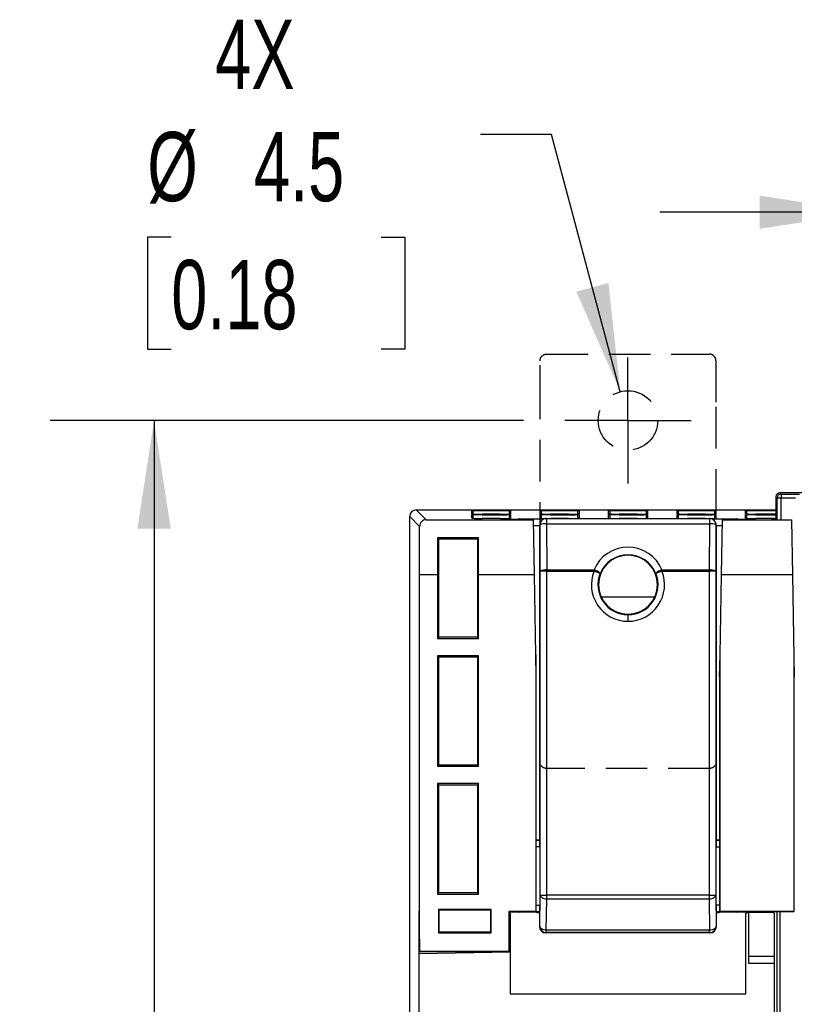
# Model space of a CAD drawing. Header units: millimetres. Extents: x 0 to 699, y 0 to 540.
# Tile 23 of 38: x 391 to 451, y 214 to 289. Entities that reach past the tile are written whole.
import ezdxf

# ---------------------------------------------------------------- set-up
doc = ezdxf.new("R2010")
doc.units = ezdxf.units.MM
doc.header["$LTSCALE"] = 2.5
doc.linetypes.add('CENTERX2', pattern=[20.32, 12.7, -2.54, 2.54, -2.54])
doc.linetypes.add('HIDDEN', pattern=[1.905, 1.27, -0.635])
doc.layers.add('CENTER', color=40, linetype='CENTERX2')
doc.layers.add('HIDDEN', color=102, linetype='HIDDEN')
doc.layers.add('DIMENSIONS', color=140, linetype='Continuous', lineweight=25)
doc.styles.add('SLDTEXTSTYLE0', font='TXT', dxfattribs={"width": 0.7})
doc.dimstyles.new('SLDDIMSTYLE0', dxfattribs={"dimtxt": 5.39502, "dimasz": 8.255, "dimexe": 0, "dimexo": 0.0625, "dimgap": 1.348755, "dimtad": 0, "dimtih": 1, "dimtoh": 1, "dimrnd": 1e-09, "dimzin": 12, "dimdsep": 46, "dimtxsty": 'SLDTEXTSTYLE0', "dimsah": 1, "dimcen": 0.09, "dimadec": 0, "dimazin": 3, "dimtfac": 1, "dimtofl": 0, "dimtmove": 0, "dimatfit": 3, "dimfxl": 0, "dimfrac": 2, "dimtolj": 1, "dimtzin": 12, "dimarcsym": 0})
doc.dimstyles.new('SLDDIMSTYLE2', dxfattribs={"dimtxt": 5.39502, "dimasz": 8.255, "dimexe": 0, "dimexo": 0.0625, "dimgap": 1.348755, "dimtad": 0, "dimtih": 1, "dimtoh": 1, "dimrnd": 1e-09, "dimzin": 12, "dimdsep": 46, "dimtxsty": 'SLDTEXTSTYLE0', "dimsah": 1, "dimcen": 0, "dimadec": 0, "dimazin": 3, "dimtfac": 1, "dimtofl": 0, "dimtmove": 0, "dimatfit": 3, "dimfxl": 0, "dimfrac": 2, "dimtolj": 1, "dimtzin": 12, "dimarcsym": 0})
doc.dimstyles.new('SLDDIMSTYLE3', dxfattribs={"dimtxt": 5.39502, "dimasz": 8.255, "dimexe": 0, "dimexo": 0.0625, "dimgap": 1.348755, "dimtad": 0, "dimtih": 1, "dimtoh": 1, "dimrnd": 1e-09, "dimzin": 4, "dimdsep": 46, "dimtxsty": 'SLDTEXTSTYLE0', "dimsah": 1, "dimcen": 0.09, "dimadec": 0, "dimazin": 1, "dimtfac": 1, "dimtmove": 0, "dimatfit": 0, "dimfxl": 0, "dimfrac": 2, "dimtolj": 1, "dimtzin": 12, "dimarcsym": 0})

# ---------------------------------------------------------------- blocks, each defined once
blk = doc.blocks.new('_D_10')
at = {"layer": 'DIMENSIONS'}
for p, q in [((432.031, 280.59), (426.624, 280.59)), ((437.287, 260.939), (432.031, 280.59)), ((403, 272.756), (401.188, 272.756)), ((401.188, 272.756), (401.188, 264.181)), ((419.032, 272.756), (420.843, 272.756)), ((420.843, 272.756), (420.843, 264.181)), ((401.188, 264.181), (403, 264.181)), ((420.843, 264.181), (419.032, 264.181))]:
    blk.add_line(p, q, dxfattribs=at)
blk.add_solid([(437.287, 260.939), (436.381, 269.242), (433.927, 268.586)], dxfattribs=at)
at = {"layer": 'DIMENSIONS', "char_height": 5.2917, "attachment_point": 1, "style": 'SLDTEXTSTYLE0'}
for s, insert in [('4X', (406.356, 289.359)), ('%%c', (401.171, 280.785)), ('4.5', (409.317, 280.785)), ('0.18', (403, 271.003))]:
    blk.add_mtext(s, dxfattribs=dict(at, insert=insert))
blk = doc.blocks.new('_D_13')
at = {"layer": 'DIMENSIONS'}
for p, q in [((456.175, 271.894), (456.175, 282.59)), ((491.144, 254.583), (491.144, 282.59)), ((456.175, 274.652), (440.3, 274.652)), ((465.644, 274.652), (463.832, 274.652)), ((463.832, 274.652), (463.832, 266.078)), ((481.675, 274.652), (483.487, 274.652)), ((483.487, 274.652), (483.487, 266.078)), ((491.144, 274.652), (507.019, 274.652)), ((463.832, 266.078), (465.644, 266.078)), ((483.487, 266.078), (481.675, 266.078))]:
    blk.add_line(p, q, dxfattribs=at)
for points in [[(456.175, 274.652), (447.92, 275.922), (447.92, 273.382)], [(491.144, 274.652), (499.399, 273.382), (499.399, 275.922)]]:
    blk.add_solid(points, dxfattribs=at)
at = {"layer": 'DIMENSIONS', "char_height": 5.2917, "attachment_point": 1, "style": 'SLDTEXTSTYLE0'}
for s, insert in [('35.0', (465.644, 282.681)), ('1.38', (465.644, 272.899))]:
    blk.add_mtext(s, dxfattribs=dict(at, insert=insert))
blk = doc.blocks.new('_D_14')
at = {"layer": 'DIMENSIONS'}
for p, q in [((429.886, 258.743), (393.748, 258.743)), ((401.686, 258.743), (401.686, 182.772)), ((393.67, 172.99), (391.858, 172.99)), ((391.858, 172.99), (391.858, 164.415)), ((409.702, 172.99), (411.513, 172.99)), ((411.513, 172.99), (411.513, 164.415)), ((391.858, 164.415), (393.67, 164.415)), ((411.513, 164.415), (409.702, 164.415)), ((401.686, 87.236), (401.686, 163.207)), ((429.91, 87.236), (393.748, 87.236))]:
    blk.add_line(p, q, dxfattribs=at)
for points in [[(401.686, 258.743), (400.416, 250.488), (402.956, 250.488)], [(401.686, 87.236), (402.956, 95.491), (400.416, 95.491)]]:
    blk.add_solid(points, dxfattribs=at)
at = {"layer": 'DIMENSIONS', "char_height": 5.2917, "attachment_point": 1, "style": 'SLDTEXTSTYLE0'}
for s, insert in [('171.5', (391.426, 181.019)), ('6.75', (393.67, 171.236))]:
    blk.add_mtext(s, dxfattribs=dict(at, insert=insert))
blk = doc.blocks.new('SW_CENTERMARKSYMBOL_10')
at = {"layer": 'CENTER', "color": 0}
for p, q in [((0, 2.54), (0, 4.814)), ((0, 0), (0, 2.54)), ((-2.54, 0), (-4.814, 0)), ((0, 0), (-2.54, 0)), ((0, 0), (0, -2.54)), ((0, 0), (2.54, 0)), ((2.54, 0), (4.814, 0)), ((0, -2.54), (0, -4.814))]:
    blk.add_line(p, q, dxfattribs=at)

msp = doc.modelspace()

# ---------------------------------------------------------------- linework, layer by layer
for p, q in [((449.266, 252.82), (449.175, 252.91)), ((449.175, 252.91), (449.175, 251.16)), ((449.566, 252.82), (449.266, 252.82)), ((449.266, 251.16), (449.266, 252.82)), ((449.475, 253.21), (449.566, 253.119)), ((451.334, 253.21), (449.475, 253.21)), ((449.566, 253.119), (450.97, 253.119)), ((449.566, 253.119), (449.566, 252.82)), ((450.675, 252.82), (449.566, 252.82)), ((449.566, 251.16), (449.566, 252.82)), ((421.961, 250.653), (421.205, 251.408)), ((421.205, 94.469), (421.205, 251.408)), ((421.705, 251.908), (422.46, 251.154)), ((421.705, 251.908), (449.175, 251.908)), ((425.94, 251.586), (425.94, 251.852)), ((425.971, 251.585), (425.94, 251.586)), ((425.94, 251.269), (425.94, 251.534)), ((425.971, 251.267), (425.94, 251.269)), ((426.027, 251.839), (426.027, 251.574)), ((426.027, 251.521), (426.027, 251.256)), ((426.739, 251.858), (428.111, 251.858)), ((426.739, 251.845), (426.739, 251.858)), ((428.111, 251.845), (426.739, 251.845)), ((428.11, 251.58), (426.739, 251.58)), ((426.739, 251.541), (428.111, 251.541)), ((426.739, 251.541), (426.739, 251.527)), ((428.111, 251.527), (426.739, 251.527)), ((428.11, 251.262), (426.739, 251.262)), ((428.111, 251.858), (428.111, 251.845)), ((428.111, 251.541), (428.111, 251.527)), ((428.823, 251.574), (428.823, 251.839)), ((428.823, 251.256), (428.823, 251.521)), ((428.91, 251.586), (428.879, 251.585)), ((428.91, 251.269), (428.879, 251.267)), ((428.91, 251.852), (428.91, 251.586)), ((428.91, 251.534), (428.91, 251.269)), ((431.167, 251.586), (431.167, 251.852)), ((431.182, 251.586), (431.167, 251.586)), ((431.167, 251.269), (431.167, 251.534)), ((431.198, 251.267), (431.167, 251.269)), ((431.254, 251.839), (431.254, 251.574)), ((431.254, 251.521), (431.254, 251.256)), ((431.66, 251.26), (431.66, 250.847)), ((431.66, 251.26), (444.089, 251.26)), ((431.966, 251.858), (433.338, 251.858)), ((431.966, 251.845), (431.966, 251.858)), ((433.338, 251.845), (431.966, 251.845)), ((431.966, 251.541), (433.338, 251.541)), ((431.966, 251.541), (431.966, 251.527)), ((433.338, 251.527), (431.966, 251.527)), ((433.338, 251.58), (431.967, 251.58)), ((433.338, 251.262), (431.967, 251.262)), ((433.338, 251.858), (433.338, 251.845)), ((433.338, 251.541), (433.338, 251.527)), ((434.05, 251.574), (434.05, 251.839)), ((434.05, 251.256), (434.05, 251.521)), ((434.137, 251.586), (434.106, 251.585)), ((434.137, 251.269), (434.106, 251.267)), ((434.137, 251.852), (434.137, 251.586)), ((434.137, 251.534), (434.137, 251.269)), ((436.395, 251.586), (436.395, 251.852)), ((436.409, 251.586), (436.395, 251.586)), ((436.395, 251.269), (436.395, 251.534)), ((436.425, 251.267), (436.395, 251.269)), ((436.481, 251.839), (436.481, 251.574)), ((436.481, 251.521), (436.481, 251.256)), ((437.193, 251.858), (438.566, 251.858)), ((437.193, 251.845), (437.193, 251.858)), ((438.566, 251.845), (437.193, 251.845)), ((437.193, 251.541), (438.566, 251.541)), ((437.193, 251.541), (437.193, 251.527)), ((438.566, 251.527), (437.193, 251.527)), ((438.565, 251.58), (437.194, 251.58)), ((438.565, 251.262), (437.194, 251.262)), ((438.566, 251.858), (438.566, 251.845)), ((438.566, 251.541), (438.566, 251.527)), ((439.278, 251.574), (439.278, 251.839)), ((439.278, 251.256), (439.278, 251.521)), ((439.364, 251.586), (439.333, 251.585)), ((439.364, 251.269), (439.333, 251.267)), ((439.364, 251.852), (439.364, 251.586)), ((439.364, 251.534), (439.364, 251.269)), ((441.622, 251.586), (441.622, 251.852)), ((441.637, 251.586), (441.622, 251.586)), ((441.622, 251.269), (441.622, 251.534)), ((441.653, 251.267), (441.622, 251.269)), ((441.708, 251.839), (441.708, 251.574)), ((441.708, 251.521), (441.708, 251.256)), ((442.421, 251.858), (443.793, 251.858)), ((442.421, 251.845), (442.421, 251.858)), ((443.793, 251.845), (442.421, 251.845)), ((443.792, 251.58), (442.421, 251.58)), ((442.421, 251.541), (443.793, 251.541)), ((442.421, 251.541), (442.421, 251.527)), ((443.793, 251.527), (442.421, 251.527)), ((443.792, 251.262), (442.421, 251.262)), ((443.793, 251.858), (443.793, 251.845)), ((443.793, 251.541), (443.793, 251.527)), ((444.089, 251.26), (444.089, 250.847)), ((444.505, 251.574), (444.505, 251.839)), ((444.505, 251.256), (444.505, 251.521)), ((444.591, 251.586), (444.561, 251.585)), ((444.591, 251.269), (444.561, 251.267)), ((444.591, 251.852), (444.591, 251.586)), ((444.591, 251.534), (444.591, 251.269)), ((446.849, 251.586), (446.849, 251.852)), ((446.864, 251.586), (446.849, 251.586)), ((446.849, 251.269), (446.849, 251.534)), ((446.88, 251.267), (446.849, 251.269)), ((446.936, 251.839), (446.936, 251.574)), ((446.936, 251.521), (446.936, 251.256)), ((447.648, 251.858), (449.02, 251.858)), ((447.648, 251.845), (447.648, 251.858)), ((449.02, 251.845), (447.648, 251.845)), ((447.648, 251.541), (449.02, 251.541)), ((447.648, 251.541), (447.648, 251.527)), ((449.02, 251.527), (447.648, 251.527)), ((449.019, 251.58), (447.649, 251.58)), ((449.019, 251.262), (447.649, 251.262)), ((449.175, 251.58), (449.019, 251.58)), ((449.175, 251.262), (449.019, 251.262)), ((449.02, 251.858), (449.02, 251.845)), ((449.02, 251.858), (449.175, 251.858)), ((449.175, 251.845), (449.02, 251.845)), ((449.02, 251.541), (449.02, 251.527)), ((449.02, 251.541), (449.175, 251.541)), ((421.965, 246.939), (421.961, 250.653)), ((422.46, 251.154), (430.665, 251.154)), ((428.665, 251.195), (429.456, 251.195)), ((428.665, 251.174), (428.665, 251.195)), ((430.665, 251.174), (428.665, 251.174)), ((429.601, 251.216), (431.455, 251.216)), ((429.601, 251.216), (429.601, 251.174)), ((430.665, 251.154), (430.665, 251.174)), ((430.739, 246.939), (430.665, 251.154)), ((430.673, 250.716), (431.125, 250.716)), ((431.125, 250.725), (431.16, 250.76)), ((431.125, 250.716), (431.125, 226.693)), ((431.171, 247.236), (431.16, 250.76)), ((431.307, 251.114), (431.269, 251.076)), ((431.66, 250.847), (431.671, 247.323)), ((431.66, 250.847), (444.089, 250.847)), ((444.089, 250.847), (444.079, 247.323)), ((444.295, 251.216), (446.148, 251.216)), ((444.481, 251.076), (444.443, 251.114)), ((444.589, 250.76), (444.578, 247.236)), ((444.589, 250.76), (444.625, 250.725)), ((444.625, 226.693), (444.625, 250.716)), ((444.625, 250.716), (445.077, 250.716)), ((445.011, 246.939), (445.084, 251.154)), ((445.085, 251.174), (445.084, 251.154)), ((445.084, 251.154), (450.365, 251.154)), ((447.085, 251.174), (445.085, 251.174)), ((446.148, 251.216), (446.148, 251.174)), ((446.293, 251.195), (447.085, 251.195)), ((447.085, 251.195), (447.085, 251.174)), ((448.864, 251.213), (449.175, 251.213)), ((448.865, 251.16), (448.864, 251.213)), ((448.865, 251.16), (450.365, 251.16)), ((450.365, 251.16), (450.365, 251.154)), ((450.365, 251.154), (450.439, 246.939)), ((423.34, 249.774), (423.334, 246.939)), ((426.456, 249.774), (423.34, 249.774)), ((423.421, 249.693), (423.34, 249.774)), ((426.375, 249.693), (426.456, 249.774)), ((426.462, 246.939), (426.456, 249.774)), ((423.421, 242.176), (423.421, 249.693)), ((423.421, 249.693), (426.375, 249.693)), ((426.375, 249.693), (426.375, 242.176)), ((437.875, 248.443), (437.875, 248.481)), ((421.965, 218.188), (421.965, 246.939)), ((423.334, 246.939), (421.965, 246.939)), ((423.334, 246.939), (423.334, 242.088)), ((426.462, 242.088), (426.462, 246.939)), ((430.739, 246.939), (426.462, 246.939)), ((430.845, 240.849), (430.739, 246.939)), ((431.171, 222.489), (431.171, 247.236)), ((431.671, 247.236), (431.171, 247.236)), ((431.671, 247.323), (435.283, 247.323)), ((431.671, 247.323), (431.671, 247.236)), ((431.671, 222.489), (431.671, 247.236)), ((431.671, 247.236), (435.283, 247.236)), ((435.283, 247.323), (435.283, 247.236)), ((435.747, 247.05), (435.283, 247.236)), ((440.466, 247.236), (440.003, 247.05)), ((440.466, 247.236), (440.466, 247.323)), ((440.466, 247.323), (444.079, 247.323)), ((440.466, 247.236), (444.079, 247.236)), ((444.079, 247.323), (444.079, 247.236)), ((444.079, 247.236), (444.079, 222.489)), ((444.578, 247.236), (444.079, 247.236)), ((444.578, 247.236), (444.578, 222.489)), ((444.905, 240.849), (445.011, 246.939)), ((450.439, 246.939), (445.011, 246.939)), ((450.439, 246.939), (450.549, 240.649)), ((439.913, 245.24), (435.837, 245.24)), ((437.875, 243.899), (437.875, 243.943)), ((437.875, 243.899), (437.875, 243.399)), ((423.334, 242.088), (423.421, 242.176)), ((423.334, 242.088), (426.462, 242.088)), ((426.375, 242.176), (423.421, 242.176)), ((426.375, 242.176), (426.462, 242.088)), ((426.462, 240.763), (423.334, 240.763)), ((423.334, 240.763), (423.334, 232.325)), ((423.421, 240.676), (423.334, 240.763)), ((426.462, 240.763), (426.375, 240.676)), ((426.462, 232.325), (426.462, 240.763)), ((430.845, 240.849), (430.845, 221.236)), ((430.875, 239.149), (430.845, 240.849)), ((444.875, 239.149), (444.905, 240.849)), ((444.905, 221.236), (444.905, 240.849)), ((423.421, 232.412), (423.421, 240.676)), ((423.421, 240.676), (426.375, 240.676)), ((426.375, 240.676), (426.375, 232.412)), ((450.549, 240.649), (450.549, 221.236)), ((450.549, 240.649), (450.575, 239.149)), ((430.875, 221.207), (430.875, 239.149)), ((444.875, 239.149), (444.875, 221.207)), ((423.421, 232.412), (423.334, 232.325)), ((423.334, 232.325), (426.462, 232.325)), ((426.375, 232.412), (423.421, 232.412)), ((426.375, 232.412), (426.462, 232.325)), ((426.462, 231), (423.334, 231)), ((423.334, 231), (423.334, 222.562)), ((423.421, 230.912), (423.334, 231)), ((426.462, 231), (426.375, 230.912)), ((426.462, 222.562), (426.462, 231)), ((423.421, 222.649), (423.421, 230.912)), ((423.421, 230.912), (426.375, 230.912)), ((426.375, 230.912), (426.375, 222.649)), ((431.125, 226.693), (430.875, 226.693)), ((430.875, 226.681), (431.136, 226.681)), ((431.125, 226.693), (431.136, 226.681)), ((444.625, 226.693), (444.613, 226.681)), ((444.613, 226.681), (444.875, 226.681)), ((444.875, 226.693), (444.625, 226.693)), ((431.145, 226.181), (430.875, 226.181)), ((431.145, 226.181), (431.145, 221.714)), ((444.605, 221.714), (444.605, 226.181)), ((444.605, 226.181), (444.875, 226.181)), ((423.421, 222.649), (423.334, 222.562)), ((426.375, 222.649), (423.421, 222.649)), ((426.375, 222.649), (426.462, 222.562)), ((423.334, 222.562), (426.462, 222.562)), ((431.138, 220.115), (431.171, 222.489)), ((431.171, 222.489), (431.671, 222.489)), ((431.638, 219.801), (431.671, 222.175)), ((444.079, 222.489), (431.671, 222.489)), ((431.671, 222.175), (431.671, 222.489)), ((444.079, 222.175), (431.671, 222.175)), ((444.079, 222.489), (444.079, 222.175)), ((444.079, 222.489), (444.578, 222.489)), ((444.079, 222.175), (444.112, 219.801)), ((444.578, 222.489), (444.612, 220.115)), ((421.92, 221.271), (421.933, 221.27)), ((421.92, 218.028), (421.92, 221.271)), ((421.933, 221.27), (421.933, 220.115)), ((427.418, 221.393), (423.399, 221.393)), ((423.399, 221.393), (423.399, 219.606)), ((423.399, 221.393), (423.443, 221.349)), ((423.443, 221.349), (423.443, 219.649)), ((423.443, 221.349), (427.375, 221.349)), ((427.375, 221.349), (427.418, 221.393)), ((427.375, 221.349), (427.375, 219.649)), ((427.418, 219.606), (427.418, 221.393)), ((430.845, 221.236), (428.788, 221.236)), ((428.788, 221.236), (428.788, 218.19)), ((428.846, 221.178), (428.788, 221.236)), ((428.846, 221.178), (428.875, 221.207)), ((428.846, 221.12), (428.846, 221.178)), ((428.875, 221.207), (430.875, 221.207)), ((429.588, 221.207), (429.602, 221.193)), ((431.115, 221.193), (429.602, 221.193)), ((430.845, 221.236), (430.875, 221.207)), ((430.875, 221.714), (431.145, 221.714)), ((431.136, 221.214), (430.875, 221.214)), ((430.93, 221.133), (430.93, 221.193)), ((430.932, 221.135), (430.932, 221.193)), ((431.136, 221.214), (431.115, 221.193)), ((431.115, 221.193), (431.115, 220.093)), ((444.875, 221.714), (444.605, 221.714)), ((444.634, 221.193), (444.613, 221.214)), ((444.875, 221.214), (444.613, 221.214)), ((444.634, 220.093), (444.634, 221.193)), ((446.147, 221.193), (444.634, 221.193)), ((444.817, 221.193), (444.817, 221.135)), ((444.819, 221.193), (444.819, 221.133)), ((444.875, 221.207), (444.905, 221.236)), ((444.875, 221.207), (446.875, 221.207)), ((450.549, 221.236), (444.905, 221.236)), ((446.147, 221.193), (446.161, 221.207)), ((446.875, 221.207), (446.932, 221.149)), ((446.932, 221.149), (447.075, 221.149)), ((446.932, 221.092), (446.932, 221.149)), ((449.022, 221.158), (447.075, 221.158)), ((447.075, 221.158), (447.075, 217.787)), ((449.022, 221.158), (449.075, 221.21)), ((449.022, 221.097), (449.022, 221.158)), ((450.575, 221.21), (449.075, 221.21)), ((449.264, 187.252), (449.264, 221.21)), ((449.505, 187.248), (449.505, 221.21)), ((450.575, 221.21), (450.549, 221.236)), ((428.852, 221.114), (428.846, 221.12)), ((428.852, 220.077), (428.852, 221.114)), ((428.852, 221.092), (428.875, 221.092)), ((428.875, 221.092), (428.875, 218.149)), ((428.877, 221.089), (428.875, 221.092)), ((428.877, 221.089), (428.877, 214.951)), ((430.93, 221.133), (430.932, 221.135)), ((431.115, 221.133), (430.93, 221.133)), ((431.115, 221.135), (430.932, 221.135)), ((444.817, 221.135), (444.634, 221.135)), ((444.819, 221.133), (444.634, 221.133)), ((444.817, 221.135), (444.819, 221.133)), ((446.875, 221.092), (446.873, 221.089)), ((446.873, 214.951), (446.873, 221.089)), ((446.875, 214.949), (446.875, 221.092)), ((446.875, 221.092), (446.932, 221.092)), ((449.028, 221.097), (449.022, 221.097)), ((449.028, 221.097), (449.028, 217.787)), ((449.039, 221.086), (449.028, 221.097)), ((449.039, 221.086), (449.039, 212.282)), ((421.933, 220.115), (421.945, 218.149)), ((423.443, 219.649), (423.399, 219.606)), ((427.375, 219.649), (423.443, 219.649)), ((427.418, 219.606), (427.375, 219.649)), ((428.829, 218.149), (428.852, 220.077)), ((431.138, 220.115), (431.115, 220.093)), ((444.112, 219.801), (431.638, 219.801)), ((431.638, 219.615), (431.638, 219.801)), ((444.112, 219.615), (444.112, 219.801)), ((444.634, 220.093), (444.612, 220.115)), ((423.399, 219.606), (427.418, 219.606)), ((431.615, 219.593), (431.638, 219.615)), ((444.135, 219.593), (431.615, 219.593)), ((444.112, 219.615), (431.638, 219.615)), ((444.135, 219.593), (444.112, 219.615)), ((421.921, 218.028), (428.875, 218.149)), ((421.945, 218.149), (421.965, 218.188)), ((428.829, 218.149), (421.945, 218.149)), ((428.788, 218.19), (421.965, 218.188)), ((428.788, 218.19), (428.829, 218.149)), ((428.875, 218.149), (428.875, 214.949)), ((421.921, 218.028), (421.92, 218.028)), ((421.921, 185.649), (421.921, 218.028)), ((449.028, 217.787), (447.075, 217.787)), ((447.075, 217.787), (447.075, 217.287)), ((449.028, 217.787), (449.036, 217.287)), ((447.075, 217.287), (449.036, 217.287)), ((449.036, 217.287), (449.036, 212.284)), ((428.875, 214.949), (428.877, 214.951)), ((428.875, 214.949), (446.875, 214.949)), ((428.877, 214.951), (446.873, 214.951)), ((446.873, 214.951), (446.875, 214.949))]:
    msp.add_line(p, q)
at = {"flags": 128}
for points in [[(428.111, 251.541), (428.388, 251.54), (428.631, 251.539)], [(431.352, 251.582), (431.215, 251.584), (431.182, 251.586)], [(433.338, 251.541), (433.615, 251.54), (433.858, 251.539)], [(436.58, 251.582), (436.442, 251.584), (436.409, 251.586)], [(438.566, 251.541), (438.843, 251.54), (439.085, 251.539)], [(441.807, 251.582), (441.67, 251.584), (441.637, 251.586)], [(443.793, 251.541), (444.07, 251.54), (444.312, 251.539)], [(447.034, 251.582), (446.897, 251.584), (446.864, 251.586)], [(449.175, 251.527), (449.155, 251.527), (449.02, 251.527)], [(431.671, 222.175), (431.574, 222.181), (431.481, 222.2), (431.396, 222.229), (431.32, 222.268), (431.258, 222.316), (431.211, 222.37), (431.182, 222.428), (431.171, 222.489)], [(444.578, 222.489), (444.568, 222.428), (444.538, 222.37), (444.492, 222.316), (444.43, 222.268), (444.354, 222.229), (444.268, 222.2), (444.175, 222.181), (444.079, 222.175)], [(431.638, 219.801), (431.541, 219.807), (431.448, 219.826), (431.362, 219.855), (431.287, 219.894), (431.224, 219.942), (431.178, 219.996), (431.148, 220.054), (431.138, 220.115)], [(444.612, 220.115), (444.601, 220.054), (444.572, 219.996), (444.525, 219.942), (444.463, 219.894), (444.388, 219.855), (444.302, 219.826), (444.209, 219.807), (444.112, 219.801)]]:
    msp.add_lwpolyline(points, dxfattribs=at)
for centre, radius, start, end in [((449.566, 252.819), 0.3, 90.02044, 179.97956), ((421.705, 251.408), 0.5, 89.99454, 180.00219), ((426.539, 229.012), 22.847, 89.49885, 91.50161), ((425.94, 251.552), 0.3, 73.26958, 90.00001), ((426.539, 228.695), 22.847, 89.49885, 91.50161), ((425.94, 251.234), 0.3, 73.26958, 90.00001), ((426.549, 278.285), 26.706, 268.76041, 270.40949), ((426.549, 277.967), 26.706, 268.76041, 270.40949), ((426.535, 234.363), 17.483, 89.33317, 91.66734), ((426.535, 234.045), 17.483, 89.33317, 91.66734), ((428.301, 278.285), 26.706, 269.59051, 271.23959), ((428.301, 277.967), 26.706, 269.59051, 271.23959), ((428.311, 229.012), 22.847, 88.49839, 90.50115), ((428.262, 228.33), 23.515, 88.63206, 90.36743), ((428.127, 184.561), 66.967, 89.61697, 90.01352), ((428.633, 251.405), 0.134, 90.88556, 115.69085), ((428.594, 246.007), 5.519, 87.6206, 90.20313), ((428.673, 246.439), 5.1, 87.34517, 90.47885), ((428.91, 251.552), 0.3, 89.99999, 106.73042), ((428.91, 251.234), 0.3, 89.99999, 106.73042), ((431.766, 229.012), 22.847, 89.49885, 91.50161), ((431.167, 251.552), 0.3, 73.26958, 90.00001), ((431.766, 228.695), 22.847, 89.49885, 91.50161), ((431.167, 251.234), 0.3, 73.26958, 90.00001), ((431.776, 277.967), 26.706, 268.76041, 270.40949), ((431.763, 234.363), 17.483, 89.33317, 91.66734), ((431.763, 234.045), 17.483, 89.33317, 91.66734), ((431.66, 250.761), 0.5, 89.98044, 134.99849), ((431.919, 315.113), 63.533, 269.48898, 270.04294), ((433.538, 229.012), 22.847, 88.49839, 90.50115), ((433.489, 228.33), 23.515, 88.63206, 90.36743), ((433.528, 278.285), 26.706, 269.59051, 271.23959), ((433.354, 184.561), 66.967, 89.61697, 90.01352), ((433.528, 277.967), 26.706, 269.59051, 271.23959), ((433.86, 251.405), 0.134, 90.88556, 115.69085), ((433.821, 246.007), 5.519, 87.6206, 90.20313), ((433.901, 246.439), 5.1, 87.34517, 90.47885), ((434.137, 251.552), 0.3, 89.99999, 106.73042), ((434.137, 251.234), 0.3, 89.99999, 106.73042), ((436.993, 229.012), 22.847, 89.49885, 91.50161), ((436.395, 251.552), 0.3, 73.26958, 90.00001), ((436.993, 228.695), 22.847, 89.49885, 91.50161), ((436.395, 251.234), 0.3, 73.26958, 90.00001), ((437.003, 277.967), 26.706, 268.76041, 270.40949), ((436.99, 234.363), 17.483, 89.33317, 91.66734), ((436.99, 234.045), 17.483, 89.33317, 91.66734), ((437.146, 315.113), 63.533, 269.48898, 270.04294), ((438.756, 278.285), 26.706, 269.59051, 271.23959), ((438.756, 277.967), 26.706, 269.59051, 271.23959), ((438.765, 229.012), 22.847, 88.49839, 90.50115), ((438.716, 228.33), 23.515, 88.63206, 90.36743), ((438.581, 184.561), 66.967, 89.61697, 90.01352), ((439.087, 251.405), 0.134, 90.88556, 115.69085), ((439.049, 246.007), 5.519, 87.6206, 90.20313), ((439.128, 246.439), 5.1, 87.34517, 90.47885), ((439.364, 251.552), 0.3, 89.99999, 106.73042), ((439.364, 251.234), 0.3, 89.99999, 106.73042), ((442.221, 229.012), 22.847, 89.49885, 91.50161), ((441.622, 251.552), 0.3, 73.26958, 90.00001), ((442.221, 228.695), 22.847, 89.49885, 91.50161), ((441.622, 251.234), 0.3, 73.26958, 90.00001), ((442.23, 277.967), 26.706, 268.76041, 270.40949), ((442.217, 234.363), 17.483, 89.33317, 91.66734), ((442.217, 234.045), 17.483, 89.33317, 91.66734), ((442.374, 315.113), 63.533, 269.48898, 270.04294), ((443.983, 278.285), 26.706, 269.59051, 271.23959), ((443.983, 277.967), 26.706, 269.59051, 271.23959), ((443.993, 229.012), 22.847, 88.49839, 90.50115), ((443.944, 228.33), 23.515, 88.63206, 90.36743), ((443.809, 184.561), 66.967, 89.61697, 90.01352), ((444.089, 250.76), 0.5, 45, 90), ((444.315, 251.405), 0.134, 90.88556, 115.69085), ((444.276, 246.007), 5.519, 87.6206, 90.20313), ((444.355, 246.439), 5.1, 87.34517, 90.47885), ((444.591, 251.552), 0.3, 89.99999, 106.73042), ((444.591, 251.234), 0.3, 89.99999, 106.73042), ((447.448, 229.012), 22.847, 89.49885, 91.50161), ((446.849, 251.552), 0.3, 73.26958, 90.00001), ((447.448, 228.695), 22.847, 89.49885, 91.50161), ((446.849, 251.234), 0.3, 73.26958, 90.00001), ((447.458, 277.967), 26.706, 268.76041, 270.40949), ((447.444, 234.363), 17.483, 89.33317, 91.66734), ((447.444, 234.045), 17.483, 89.33317, 91.66734), ((447.601, 315.113), 63.533, 269.48898, 270.04294), ((422.46, 250.654), 0.5, 90.02295, 180.09997), ((429.601, 250.716), 0.5, 90, 113.87185), ((431.66, 250.761), 0.5, 135.00151, 180.01956), ((431.544, 250.032), 0.823, 81.9021, 117.803), ((444.205, 250.032), 0.823, 62.197, 98.0979), ((444.09, 250.761), 0.5, 359.98044, 44.99849), ((446.148, 250.716), 0.5, 66.12815, 90), ((437.875, 246.271), 2.797, 22.09665, 157.90335), ((437.875, 246.193), 2.25, 90, 270), ((437.875, 246.184), 2.297, 89.99974, 157.86802), ((437.875, 246.184), 2.297, 22.13197, 90.00026), ((437.875, 246.193), 2.25, 270, 90), ((431.555, 246.508), 0.823, 81.9021, 117.803), ((437.875, 246.193), 2.794, 158.06662, 270), ((435.056, 246.407), 0.944, 42.89417, 76.03307), ((437.875, 246.193), 2.294, 158.06662, 270), ((437.875, 246.193), 2.794, 270, 21.93338), ((437.875, 246.193), 2.294, 270, 21.93338), ((440.694, 246.407), 0.944, 103.96693, 137.10583), ((444.194, 246.508), 0.823, 62.197, 98.0979), ((431.638, 220.115), 0.5, 180.02044, 269.97956), ((444.112, 220.115), 0.5, 270.02044, 359.97956)]:
    msp.add_arc(centre, radius, start, end)
for centre, major_axis, ratio, start_param, end_param in [((449.475, 252.91), (-0.212, 0.212), 0.999695, 5.497939, 7.068431), ((431.616, 250.716), (-0.192, 0.464), 0.975619, 0.384049, 1.169599), ((431.116, 250.716), (0, 0.5), 0.017455, 4.712389, 4.729538), ((444.134, 250.716), (0.192, 0.464), 0.975619, 5.113586, 5.899137), ((444.634, 250.716), (0, 0.5), 0.017455, 1.553648, 1.570796), ((431.136, 226.181), (0, 0.5), 0.017455, 4.712389, 6.265732), ((444.614, 226.181), (0, 0.5), 0.017455, 0.017453, 1.570796), ((429.602, 221.693), (0, 0.5), 0.999695, 2.90469, 3.141593), ((431.136, 221.714), (0, 0.5), 0.017455, 3.159046, 4.712389), ((444.614, 221.714), (0, 0.5), 0.017455, 1.570796, 3.124139), ((446.147, 221.693), (0, 0.5), 0.999695, 3.141593, 3.378495), ((431.615, 220.093), (-0.354, -0.354), 0.999695, 5.497939, 7.068431), ((444.134, 220.093), (0.354, -0.354), 0.999695, 5.497939, 7.068431)]:
    msp.add_ellipse(centre, major_axis=major_axis, ratio=ratio, start_param=start_param, end_param=end_param)
at = {"layer": 'HIDDEN'}
for p, q in [((431.171, 259.786), (431.16, 263.31)), ((431.66, 263.81), (444.089, 263.81)), ((444.589, 263.31), (444.578, 259.786)), ((431.171, 235.039), (431.171, 259.786)), ((444.578, 259.786), (444.578, 235.039)), ((431.138, 232.665), (431.171, 235.039)), ((444.578, 235.039), (444.612, 232.665)), ((444.112, 232.165), (431.638, 232.165))]:
    msp.add_line(p, q, dxfattribs=at)
msp.add_circle((437.875, 258.743), 2.274, dxfattribs=at)
msp.add_ellipse((444.089, 263.31), major_axis=(-0.354, -0.354), ratio=0.999695, start_param=2.356042, end_param=3.927143, dxfattribs=at)
for points, knots in [([(431.16, 263.31), (431.161, 263.331), (431.163, 263.373), (431.175, 263.435), (431.194, 263.496), (431.221, 263.553), (431.267, 263.624), (431.339, 263.7), (431.442, 263.765), (431.551, 263.804), (431.625, 263.808), (431.66, 263.81)], [0, 0, 0, 0, 0.080326, 0.160652, 0.240978, 0.321304, 0.40163, 0.564519, 0.718546, 0.863707, 1, 1, 1, 1]), ([(431.638, 232.165), (431.507, 232.165), (431.377, 232.219), (431.192, 232.404), (431.138, 232.534), (431.138, 232.665)], [0, 0, 0, 0, 0.5, 0.5, 1, 1, 1, 1]), ([(444.612, 232.665), (444.612, 232.534), (444.558, 232.404), (444.373, 232.219), (444.243, 232.165), (444.112, 232.165)], [0, 0, 0, 0, 0.5, 0.5, 1, 1, 1, 1])]:
    msp.add_open_spline(points, degree=3, knots=knots, dxfattribs=at)

# ---------------------------------------------------------------- block references
at = {"layer": 'CENTER'}
msp.add_blockref('SW_CENTERMARKSYMBOL_10', (437.875, 258.743), dxfattribs=at)

# ---------------------------------------------------------------- dimensions: what is measured, and where the dimension line sits
at = {"layer": 'DIMENSIONS'}
dim = msp.add_diameter_dim_2p(p1=(438.462, 256.546), p2=(437.287, 260.939), text='4X\\P<>', dimstyle='SLDDIMSTYLE2', dxfattribs=at)
dim.commit()
dim.dimension.update_dxf_attribs({"geometry": '_D_10', "text_midpoint": (411.016, 277.043), "dimtype": 163})
for base, p1, p2, angle, dimstyle, picture, middle in [((456.175, 274.652), (491.144, 251.408), (456.175, 268.719), 0, 'SLDDIMSTYLE3', '_D_13', (473.66, 274.652)), ((401.686, 87.236), (433.061, 258.743), (433.085, 87.236), 90, 'SLDDIMSTYLE0', '_D_14', (401.686, 172.99))]:
    dim = msp.add_linear_dim(base=base, p1=p1, p2=p2, angle=angle, dimstyle=dimstyle, dxfattribs=at)
    dim.commit()
    dim.dimension.update_dxf_attribs({"geometry": picture, "text_midpoint": middle, "dimtype": 160})

doc.saveas('drawing.dxf')
